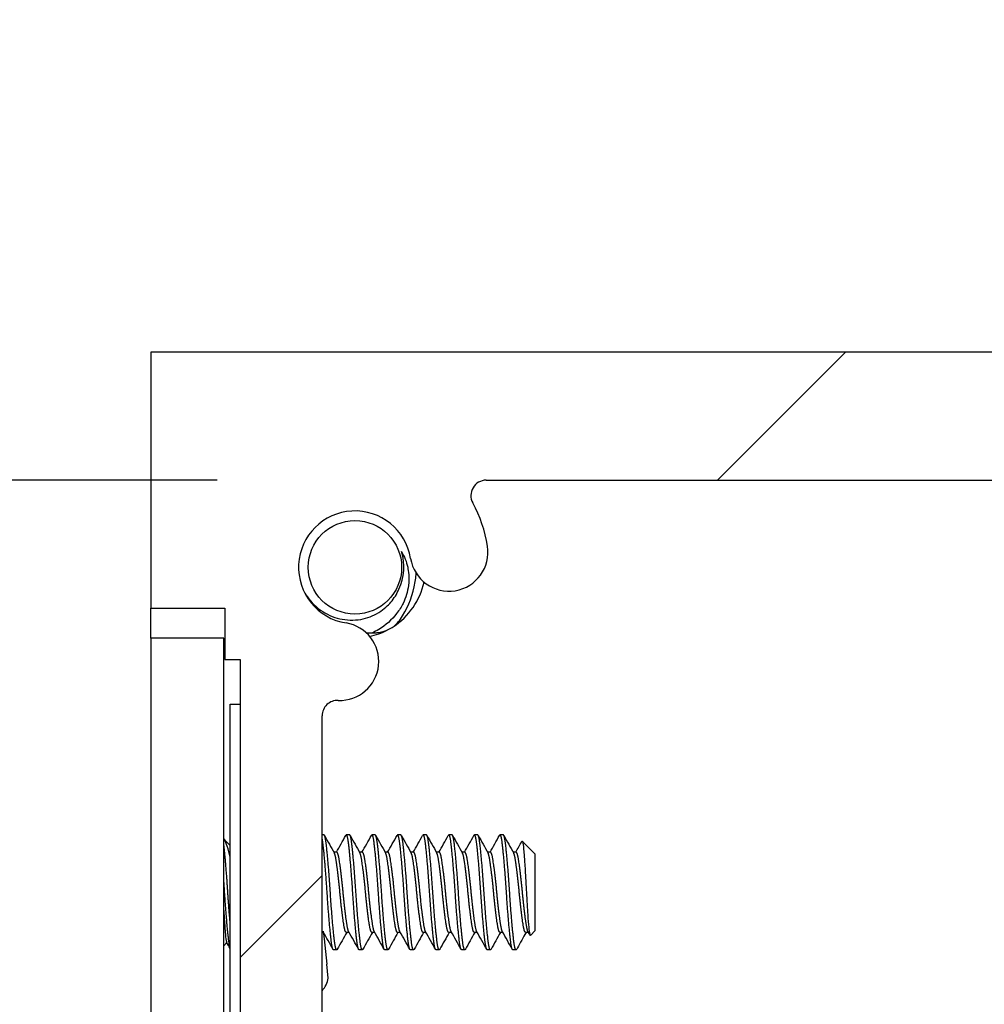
# Model space of a CAD drawing. Header units: millimetres. Extents: x 56 to 1798, y 64 to 1375.
# Tile 55 of 71: x 961 to 985, y 996 to 1020. Entities that reach past the tile are written whole.
import ezdxf

# ---------------------------------------------------------------- set-up
doc = ezdxf.new("R2010")
doc.units = ezdxf.units.MM
doc.header["$LTSCALE"] = 6.666667
for name, color, linetype, lineweight in [('Dimension (ANSI)', 7, 'Continuous', 25), ('Hatch (ANSI)', 7, 'Continuous', 18), ('Visible (ANSI)', 7, 'Continuous', 25)]:
    doc.layers.add(name, color=color, linetype=linetype, lineweight=lineweight)
doc.styles.add('Note Text (ANSI)', font='tahoma.ttf')
doc.dimstyles.new('Default - mm (ANSI)', dxfattribs={"dimscale": 6.666667, "dimtxt": 1.75, "dimasz": 1.5, "dimexe": 2, "dimexo": 1, "dimgap": 0.8, "dimtad": 0, "dimtih": 1, "dimtoh": 1, "dimrnd": 1e-08, "dimzin": 0, "dimdsep": 46, "dimtxsty": 'Note Text (ANSI)', "dimblk": 'Filled-2', "dimcen": 0.09, "dimdle": 10, "dimclrd": 256, "dimclre": 256, "dimclrt": 256, "dimadec": 1, "dimazin": 0, "dimtfac": 1.741714, "dimtofl": 0, "dimtmove": 0, "dimatfit": 3, "dimldrblk": 'Filled-1', "dimfxl": 1, "dimtolj": 1, "dimtzin": 0, "dimlwd": -1, "dimlwe": -1, "dimarcsym": 0})

# ---------------------------------------------------------------- blocks, each defined once
blk = doc.blocks.new('Filled-2')
at = {"color": 0}
for p, q in [((0, 0), (-1, 0.1667)), ((-1, 0.1667), (-1, -0.1667)), ((-1, 0), (0, 0)), ((-1, -0.1667), (0, 0))]:
    blk.add_line(p, q, dxfattribs=at)
at = {"color": 0, "flags": 128}
blk.add_lwpolyline([(-1, -0.1667), (0, 0), (-1, 0.1667), (-1, -0.1667)], dxfattribs=at)
at = {"color": 0}
blk.add_solid([(-1, -0.1667), (0, 0), (-1, 0.1667), (-1, -0.1667)], dxfattribs=at)
blk = doc.blocks.new('*D12')
at = {"layer": 'Defpoints', "color": 0, "transparency": 16777216}
for p in [(964.691, 1011.838), (884.947, 1008.663), (973, 1008.663)]:
    blk.add_point(p, dxfattribs=at)
at = {"layer": 'Dimension (ANSI)', "transparency": 16777216}
for p, q in [((884.947, 1021.838), (884.947, 1062.613)), ((884.947, 1062.613), (894.947, 1062.613)), ((958.024, 1011.838), (871.613, 1011.838)), ((966.334, 1008.663), (871.613, 1008.663)), ((884.947, 998.663), (884.947, 988.663))]:
    blk.add_line(p, q, dxfattribs=at)
at = {"layer": 'Dimension (ANSI)', "transparency": 16777216, "xscale": 10, "yscale": 10, "zscale": 10}
for p, rotation in [((884.947, 1011.838), 270), ((884.947, 1008.663), 90)]:
    blk.add_blockref('Filled-2', p, dxfattribs=dict(at, rotation=rotation))
at = {"layer": 'Dimension (ANSI)', "transparency": 16777216, "char_height": 11.66667, "attachment_point": 5, "style": 'Note Text (ANSI)'}
for s, insert in [('\\A1; 3.18 mm', (933.885, 1074.046)), ('\\A1;[0.125 in]', (933.885, 1049.648))]:
    blk.add_mtext(s, dxfattribs=dict(at, insert=insert))
blk = doc.blocks.new('Filled-1')
at = {"color": 0}
for p, q in [((0, 0), (-1, 0.3333)), ((-1, 0.3333), (-1, -0.3333)), ((-1, 0), (0, 0)), ((-1, -0.3333), (0, 0))]:
    blk.add_line(p, q, dxfattribs=at)
at = {"color": 0, "flags": 128}
blk.add_lwpolyline([(-1, -0.3333), (0, 0), (-1, 0.3333), (-1, -0.3333)], dxfattribs=at)
at = {"color": 0}
blk.add_solid([(-1, -0.3333), (0, 0), (-1, 0.3333), (-1, -0.3333)], dxfattribs=at)

msp = doc.modelspace()

# ---------------------------------------------------------------- hatches: boundary and pattern name
at = {"layer": 'Hatch (ANSI)'}
h = msp.add_hatch(dxfattribs=at)
h.set_pattern_fill('ANSI31', color=256, scale=169.333333, style=0)
h.set_pattern_definition([(45, (0, 0), (-14.9671, 14.9671), [])])
edge = h.paths.add_edge_path()
edge.add_line((1008.3789, 1005.4876), (1008.3789, 1011.8376))
edge.add_line((1008.3789, 1011.8376), (964.6909, 1011.8376))
edge.add_line((964.6909, 1011.8376), (964.6909, 1005.4876))
edge.add_line((964.6909, 1005.4876), (966.5199, 1005.4876))
edge.add_line((966.5199, 1005.4876), (966.5199, 1004.2176))
edge.add_line((966.5199, 1004.2176), (966.9009, 1004.2176))
edge.add_line((966.9009, 1004.2176), (966.9009, 995.3276))
edge.add_line((966.9009, 995.3276), (968.9329, 995.3276))
edge.add_line((968.9329, 995.3276), (968.9329, 1002.8263))
edge.add_ellipse((969.3139, 1002.8263), major_axis=(-0.381, 0), ratio=1, start_angle=267.54327, end_angle=360, ccw=False)
edge.add_ellipse((969.3716, 1004.1713), major_axis=(-0.0414, -0.9643), ratio=1, start_angle=0, end_angle=173.33968)
edge.add_ellipse((969.7459, 1006.5036), major_axis=(-0.2214, -1.3794), ratio=1, start_angle=108.23411, end_angle=360, ccw=False)
edge.add_ellipse((972.0783, 1006.8779), major_axis=(-0.953, -0.1529), ratio=1, start_angle=0, end_angle=180)
edge.add_ellipse((969.7459, 1006.5036), major_axis=(3.2854, 0.5272), ratio=1, start_angle=0, end_angle=19.53257)
edge.add_ellipse((973.0003, 1008.2816), major_axis=(-0.3344, -0.1827), ratio=1, start_angle=241.35038, end_angle=360, ccw=False)
edge.add_line((973.0003, 1008.6626), (1000.0696, 1008.6626))
edge.add_ellipse((1000.0696, 1008.2816), major_axis=(0, 0.381), ratio=1, start_angle=241.35038, end_angle=360, ccw=False)
edge.add_ellipse((1003.3239, 1006.5036), major_axis=(-2.92, 1.5953), ratio=1, start_angle=0, end_angle=19.53257)
edge.add_ellipse((1000.9916, 1006.8779), major_axis=(-0.953, 0.1529), ratio=1, start_angle=0, end_angle=180)
edge.add_ellipse((1003.3239, 1006.5036), major_axis=(-1.3794, 0.2214), ratio=1, start_angle=108.23411, end_angle=360, ccw=False)
edge.add_ellipse((1003.6982, 1004.1713), major_axis=(-0.1529, 0.953), ratio=1, start_angle=0, end_angle=173.33968)
edge.add_ellipse((1003.7559, 1002.8263), major_axis=(-0.0163, 0.3806), ratio=1, start_angle=267.54327, end_angle=360, ccw=False)
edge.add_line((1004.1369, 1002.8263), (1004.1369, 995.3276))
edge.add_line((1004.1369, 995.3276), (1006.1689, 995.3276))
edge.add_line((1006.1689, 995.3276), (1006.1689, 1004.2176))
edge.add_line((1006.1689, 1004.2176), (1006.5499, 1004.2176))
edge.add_line((1006.5499, 1004.2176), (1006.5499, 1005.4876))
edge.add_line((1006.5499, 1005.4876), (1008.3789, 1005.4876))
h = msp.add_hatch(dxfattribs=at)
h.set_pattern_fill('ANSI31', color=256, scale=169.333333, angle=105, style=0)
h.set_pattern_definition([(150, (0, 0), (-10.58333, -18.33087), [])])
h.paths.add_polyline_path([(964.6909, 460.1469), (966.4943, 460.1469), (966.4943, 1004.7483), (964.6909, 1004.7483)])

# ---------------------------------------------------------------- linework, layer by layer
at = {"layer": 'Visible (ANSI)'}
for p, q in [((1008.3789, 1011.8376), (964.6909, 1011.8376)), ((964.6909, 1011.8376), (964.6909, 1005.4876)), ((973.0003, 1008.6626), (1000.0696, 1008.6626)), ((964.6909, 1005.4876), (966.5199, 1005.4876)), ((964.6909, 1004.7483), (964.6909, 1005.4876)), ((966.5199, 1005.4876), (966.5199, 1004.2176)), ((966.4943, 1004.7483), (964.6909, 1004.7483)), ((964.6909, 1004.7483), (964.6909, 460.1469)), ((966.4943, 460.1469), (966.4943, 1004.7483)), ((966.5199, 1004.2176), (966.9009, 1004.2176)), ((966.9009, 1004.2176), (966.9009, 995.3276)), ((966.6509, 1003.1126), (966.9009, 1003.1126)), ((966.6509, 993.7626), (966.6509, 1003.1126)), ((968.9329, 995.3276), (968.9329, 1002.8263)), ((968.9444, 1002.9107), (968.942, 1002.909)), ((968.9429, 1002.9127), (968.9444, 1002.9107)), ((968.9772, 999.8715), (968.9329, 999.8715)), ((969.6122, 999.8715), (969.5328, 999.8715)), ((970.2472, 999.8715), (970.1678, 999.8715)), ((970.8822, 999.8715), (970.8028, 999.8715)), ((971.5172, 999.8715), (971.4378, 999.8715)), ((972.1522, 999.8715), (972.0728, 999.8715)), ((972.7872, 999.8715), (972.7078, 999.8715)), ((973.4222, 999.8715), (973.3428, 999.8715)), ((966.6509, 999.6133), (966.5096, 999.7547)), ((974.2159, 999.3953), (973.8929, 999.7183)), ((969.2947, 999.4419), (969.2252, 999.4419)), ((969.9297, 999.4419), (969.8602, 999.4419)), ((970.5647, 999.4419), (970.4952, 999.4419)), ((971.1997, 999.4419), (971.1302, 999.4419)), ((971.8347, 999.4419), (971.7652, 999.4419)), ((972.4697, 999.4419), (972.4002, 999.4419)), ((973.1047, 999.4419), (973.0352, 999.4419)), ((973.7397, 999.4419), (973.6702, 999.4419)), ((974.2159, 997.503), (974.2159, 999.3953)), ((968.9591, 997.4916), (968.9799, 997.2977)), ((968.9673, 997.4563), (968.9629, 997.4563)), ((969.6023, 997.4563), (969.5328, 997.4563)), ((970.2373, 997.4563), (970.1678, 997.4563)), ((970.8723, 997.4563), (970.8028, 997.4563)), ((971.5073, 997.4563), (971.4378, 997.4563)), ((972.1423, 997.4563), (972.0728, 997.4563)), ((972.7773, 997.4563), (972.7078, 997.4563)), ((973.4123, 997.4563), (973.3428, 997.4563)), ((974.0473, 997.4563), (973.9778, 997.4563)), ((974.2159, 997.503), (974.0972, 997.3842)), ((966.5694, 997.2034), (966.4943, 997.1283)), ((968.9799, 997.2977), (969.0476, 996.6683)), ((969.2947, 997.0267), (969.2153, 997.0267)), ((969.9297, 997.0267), (969.8503, 997.0267)), ((970.5647, 997.0267), (970.4853, 997.0267)), ((971.1997, 997.0267), (971.1203, 997.0267)), ((971.8347, 997.0267), (971.7553, 997.0267)), ((972.4697, 997.0267), (972.3903, 997.0267)), ((973.1047, 997.0267), (973.0253, 997.0267)), ((973.7397, 997.0267), (973.6603, 997.0267)), ((969.0842, 996.3273), (969.0476, 996.6683))]:
    msp.add_line(p, q, dxfattribs=at)
msp.add_circle((969.7459, 1006.5036), 1.1573, dxfattribs=at)
for centre, radius, start, end in [((973.0003, 1008.2816), 0.381, 90, 208.64962), ((969.7459, 1006.5036), 1.397, 9.11705, 260.88295), ((969.7459, 1006.5036), 3.3274, 9.11705, 28.64962), ((972.0783, 1006.8779), 0.9652, 189.11705, 9.11705), ((969.7459, 1006.5036), 1.2156, 333.64437, 18.64437), ((969.7459, 1006.5036), 1.75, 302.73718, 347.96894), ((969.3716, 1004.1713), 0.9652, 267.54327, 80.88295), ((969.7459, 1006.5036), 1.75, 282.03106, 297.26282), ((969.3139, 1002.8263), 0.381, 87.54327, 180), ((968.4914, 996.4198), 0.6, 317.38281, 351.13415)]:
    msp.add_arc(centre, radius, start, end, dxfattribs=at)
for points in [[(970.8978, 1006.8922), (970.9727, 1006.7726), (971.0248, 1006.6425), (971.0533, 1006.5036)], [(968.9912, 999.8591), (969.0722, 999.7142), (969.1534, 999.5693), (969.235, 999.4247)], [(969.2848, 999.4419), (969.3631, 999.5808), (969.441, 999.7199), (969.5189, 999.8591)], [(969.6262, 999.8591), (969.7072, 999.7142), (969.7884, 999.5693), (969.87, 999.4247)], [(969.9198, 999.4419), (969.9981, 999.5808), (970.076, 999.7199), (970.1539, 999.8591)], [(970.2612, 999.8591), (970.3422, 999.7142), (970.4234, 999.5693), (970.505, 999.4247)], [(970.5548, 999.4419), (970.6331, 999.5808), (970.711, 999.7199), (970.7889, 999.8591)], [(970.8962, 999.8591), (970.9772, 999.7142), (971.0584, 999.5693), (971.14, 999.4247)], [(971.1898, 999.4419), (971.2681, 999.5808), (971.346, 999.7199), (971.4239, 999.8591)], [(971.5312, 999.8591), (971.6122, 999.7142), (971.6934, 999.5693), (971.775, 999.4247)], [(971.8248, 999.4419), (971.9031, 999.5808), (971.981, 999.7199), (972.0589, 999.8591)], [(972.1662, 999.8591), (972.2472, 999.7142), (972.3284, 999.5693), (972.41, 999.4247)], [(972.4598, 999.4419), (972.5381, 999.5808), (972.616, 999.7199), (972.6939, 999.8591)], [(972.8012, 999.8591), (972.8822, 999.7142), (972.9634, 999.5693), (973.045, 999.4247)], [(973.0948, 999.4419), (973.1731, 999.5808), (973.251, 999.7199), (973.3289, 999.8591)], [(973.4362, 999.8591), (973.5172, 999.7142), (973.5984, 999.5693), (973.68, 999.4247)], [(966.4943, 999.7819), (966.5052, 999.7625), (966.5161, 999.7431), (966.5269, 999.7237)], [(973.7298, 999.4419), (973.781, 999.5327), (973.832, 999.6236), (973.8829, 999.7145)], [(969.2014, 997.0391), (969.1217, 997.1815), (969.042, 997.3238), (968.9619, 997.4659)], [(969.5427, 997.4563), (969.4644, 997.3174), (969.3865, 997.1783), (969.3087, 997.0391)], [(969.8364, 997.0391), (969.7553, 997.1841), (969.6741, 997.3289), (969.5925, 997.4736)], [(970.1777, 997.4563), (970.0994, 997.3174), (970.0215, 997.1783), (969.9437, 997.0391)], [(970.4714, 997.0391), (970.3903, 997.1841), (970.3091, 997.3289), (970.2275, 997.4736)], [(970.8127, 997.4563), (970.7344, 997.3174), (970.6565, 997.1783), (970.5787, 997.0391)], [(971.1064, 997.0391), (971.0253, 997.1841), (970.9441, 997.3289), (970.8625, 997.4736)], [(971.4477, 997.4563), (971.3694, 997.3174), (971.2915, 997.1783), (971.2137, 997.0391)], [(971.7414, 997.0391), (971.6603, 997.1841), (971.5791, 997.3289), (971.4975, 997.4736)], [(972.0827, 997.4563), (972.0044, 997.3174), (971.9265, 997.1783), (971.8487, 997.0391)], [(972.3764, 997.0391), (972.2953, 997.1841), (972.2141, 997.3289), (972.1325, 997.4736)], [(972.7177, 997.4563), (972.6394, 997.3174), (972.5615, 997.1783), (972.4837, 997.0391)], [(973.0114, 997.0391), (972.9303, 997.1841), (972.8491, 997.3289), (972.7675, 997.4736)], [(973.3527, 997.4563), (973.2744, 997.3174), (973.1965, 997.1783), (973.1187, 997.0391)], [(973.6464, 997.0391), (973.5653, 997.1841), (973.4841, 997.3289), (973.4025, 997.4736)], [(973.9877, 997.4563), (973.9155, 997.3282), (973.8435, 997.1998), (973.7717, 997.0714)], [(974.0854, 997.3885), (974.0695, 997.4169), (974.0535, 997.4452), (974.0375, 997.4736)], [(966.6509, 997.0578), (966.6221, 997.1093), (966.5933, 997.1608), (966.5644, 997.2124)], [(973.7717, 997.0714), (973.761, 997.0523), (973.7503, 997.0373), (973.7397, 997.0267)]]:
    msp.add_open_spline(points, degree=3, dxfattribs=at)
for points, knots in [([(971.0533, 1006.5036), (971.0716, 1006.4147), (971.096, 1006.2565), (971.0527, 1005.9005), (971.0076, 1005.7492), (970.8995, 1005.5296), (970.849, 1005.4456), (970.6574, 1005.1998), (970.5084, 1005.0677), (970.2844, 1004.9326), (970.2304, 1004.9044), (970.1772, 1004.8801)], [-0.24859162, -0.24859162, -0.24859162, -0.24859162, -0.18447185, -0.18447185, -0.13477487, -0.13477487, -0.10701936, -0.10701936, -0.05891666, -0.05891666, -0.0433607, -0.0433607, -0.0433607, -0.0433607]), ([(970.871, 1005.2168), (971.0282, 1005.4476), (971.1532, 1005.7279), (971.2405, 1006.1347), (971.2557, 1006.248), (971.2626, 1006.3611)], [0, 0, 0, 0, 0.08637865, 0.08637865, 0.11881009, 0.11881009, 0.11881009, 0.11881009]), ([(968.4861, 1005.9), (968.5003, 1005.8743), (968.5154, 1005.849), (968.6206, 1005.6846), (968.7407, 1005.5516), (969.0362, 1005.3408), (969.1994, 1005.2677), (969.5323, 1005.1923), (969.7098, 1005.183), (970.0478, 1005.2423), (970.1981, 1005.2991), (970.4715, 1005.4661), (970.5693, 1005.5616), (970.7182, 1005.7346), (970.7861, 1005.845), (970.8352, 1005.964)], [-0.21430823, -0.21430823, -0.21430823, -0.21430823, -0.20745079, -0.20745079, -0.16890819, -0.16890819, -0.13215384, -0.13215384, -0.09808162, -0.09808162, -0.06858842, -0.06858842, -0.0387126, -0.0387126, 0, 0, 0, 0]), ([(970.6222, 1004.9858), (970.6854, 1005.0223), (970.7476, 1005.0711), (970.8262, 1005.1559), (970.8501, 1005.186), (970.871, 1005.2168)], [0.35507705, 0.35507705, 0.35507705, 0.35507705, 0.376950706, 0.376950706, 0.387862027, 0.387862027, 0.387862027, 0.387862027]), ([(970.2978, 1004.8858), (970.335, 1004.8886), (970.373, 1004.8942), (970.4857, 1004.9199), (970.5591, 1004.9494), (970.6222, 1004.9858)], [0.322292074, 0.322292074, 0.322292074, 0.322292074, 0.333203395, 0.333203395, 0.35507705, 0.35507705, 0.35507705, 0.35507705]), ([(970.0248, 1004.8819), (970.0353, 1004.8814), (970.0455, 1004.881), (970.0961, 1004.8794), (970.1367, 1004.8792), (970.1772, 1004.8801)], [-0.043900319, -0.043900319, -0.043900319, -0.043900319, -0.040879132, -0.040879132, -0.028690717, -0.028690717, -0.028690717, -0.028690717]), ([(970.1772, 1004.8801), (970.2044, 1004.8806), (970.2315, 1004.8817), (970.2716, 1004.884), (970.2847, 1004.8849), (970.2978, 1004.8858)], [0.254428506, 0.254428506, 0.254428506, 0.254428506, 0.262327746, 0.262327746, 0.266158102, 0.266158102, 0.266158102, 0.266158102]), ([(966.6509, 999.3335), (966.6486, 999.3431), (966.6463, 999.3526), (966.6108, 999.498), (966.5855, 999.5853), (966.5524, 999.6728), (966.5396, 999.701), (966.5269, 999.7237)], [-0.078849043, -0.078849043, -0.078849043, -0.078849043, -0.076431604, -0.076431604, -0.041316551, -0.041316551, -0.019660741, -0.019660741, -0.019660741, -0.019660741]), ([(973.8829, 999.7145), (973.8848, 999.7178), (973.8866, 999.7197), (973.8973, 999.7219), (973.9063, 999.6912), (973.9215, 999.5817), (973.9291, 999.5015), (973.9472, 999.2605), (973.9556, 999.137), (973.9693, 998.9171), (973.9745, 998.8292), (973.9861, 998.6222), (973.9913, 998.5222), (973.995, 998.4491)], [-0.15822158, -0.15822158, -0.15822158, -0.15822158, -0.1484776, -0.1484776, -0.10250817, -0.10250817, -0.06653819, -0.06653819, -0.03897493, -0.03897493, -0.02198565, -0.02198565, -0.000001, -0.000001, -0.000001, -0.000001]), ([(973.995, 998.4491), (973.9996, 998.3587), (974.0049, 998.2595), (974.017, 998.0592), (974.0226, 997.9739), (974.0367, 997.7749), (974.0453, 997.6707), (974.0602, 997.5192), (974.0677, 997.4474), (974.0841, 997.386), (974.0906, 997.3776), (974.0972, 997.3842)], [-0.2355869, -0.2355869, -0.2355869, -0.2355869, -0.20366001, -0.20366001, -0.17794617, -0.17794617, -0.13906218, -0.13906218, -0.107081, -0.107081, -0.08773085, -0.08773085, -0.08773085, -0.08773085]), ([(966.4943, 998.0027), (966.4974, 997.9475), (966.5005, 997.8938), (966.5125, 997.6942), (966.5214, 997.565), (966.5362, 997.3866), (966.5431, 997.3062), (966.5562, 997.2343), (966.5602, 997.2197), (966.5644, 997.2124)], [-0.1968102, -0.1968102, -0.1968102, -0.1968102, -0.17074357, -0.17074357, -0.09624881, -0.09624881, -0.0419821, -0.0419821, -0.01875945, -0.01875945, -0.01875945, -0.01875945])]:
    msp.add_open_spline(points, degree=3, knots=knots, dxfattribs=at)
for points, weights, knots in [([(969.1359, 998.4491), (969.083, 999.2703), (969.0301, 999.6809), (969.0056, 999.8715), (968.9772, 999.8715)], [1, 0.866025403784, 1, 0.933012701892, 0.933012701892], [0.5, 0.5, 0.5, 0.510416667, 0.510416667, 0.515625, 0.515625, 0.515625]), ([(969.6916, 998.4491), (969.6387, 999.2703), (969.5857, 999.6809), (969.5546, 999.9229), (969.5189, 999.8591)], [1, 0.866025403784, 1, 0.916453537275, 0.937106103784], [0.5, 0.5, 0.5, 0.510416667, 0.510416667, 0.516912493, 0.516912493, 0.516912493]), ([(969.7709, 998.4491), (969.718, 999.2703), (969.6651, 999.6809), (969.6406, 999.8715), (969.6122, 999.8715)], [1, 0.866025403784, 1, 0.933012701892, 0.933012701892], [0.4375, 0.4375, 0.4375, 0.447916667, 0.447916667, 0.453125, 0.453125, 0.453125]), ([(970.3266, 998.4491), (970.2737, 999.2703), (970.2207, 999.6809), (970.1896, 999.9229), (970.1539, 999.8591)], [1, 0.866025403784, 1, 0.916453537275, 0.937106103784], [0.4375, 0.4375, 0.4375, 0.447916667, 0.447916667, 0.454412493, 0.454412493, 0.454412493]), ([(970.4059, 998.4491), (970.353, 999.2703), (970.3001, 999.6809), (970.2756, 999.8715), (970.2472, 999.8715)], [1, 0.866025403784, 1, 0.933012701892, 0.933012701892], [0.375, 0.375, 0.375, 0.385416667, 0.385416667, 0.390625, 0.390625, 0.390625]), ([(970.9616, 998.4491), (970.9087, 999.2703), (970.8557, 999.6809), (970.8246, 999.9229), (970.7889, 999.8591)], [1, 0.866025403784, 1, 0.916453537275, 0.937106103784], [0.375, 0.375, 0.375, 0.385416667, 0.385416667, 0.391912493, 0.391912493, 0.391912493]), ([(971.0409, 998.4491), (970.988, 999.2703), (970.9351, 999.6809), (970.9106, 999.8715), (970.8822, 999.8715)], [1, 0.866025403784, 1, 0.933012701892, 0.933012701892], [0.3125, 0.3125, 0.3125, 0.322916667, 0.322916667, 0.328125, 0.328125, 0.328125]), ([(971.5966, 998.4491), (971.5437, 999.2703), (971.4907, 999.6809), (971.4596, 999.9229), (971.4239, 999.8591)], [1, 0.866025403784, 1, 0.916453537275, 0.937106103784], [0.3125, 0.3125, 0.3125, 0.322916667, 0.322916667, 0.329412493, 0.329412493, 0.329412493]), ([(971.6759, 998.4491), (971.623, 999.2703), (971.5701, 999.6809), (971.5456, 999.8715), (971.5172, 999.8715)], [1, 0.866025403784, 1, 0.933012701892, 0.933012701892], [0.25, 0.25, 0.25, 0.260416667, 0.260416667, 0.265625, 0.265625, 0.265625]), ([(972.2316, 998.4491), (972.1787, 999.2703), (972.1257, 999.6809), (972.0946, 999.9229), (972.0589, 999.8591)], [1, 0.866025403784, 1, 0.916453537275, 0.937106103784], [0.25, 0.25, 0.25, 0.260416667, 0.260416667, 0.266912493, 0.266912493, 0.266912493]), ([(972.3109, 998.4491), (972.258, 999.2703), (972.2051, 999.6809), (972.1806, 999.8715), (972.1522, 999.8715)], [1, 0.866025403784, 1, 0.933012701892, 0.933012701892], [0.1875, 0.1875, 0.1875, 0.197916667, 0.197916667, 0.203125, 0.203125, 0.203125]), ([(972.8666, 998.4491), (972.8137, 999.2703), (972.7607, 999.6809), (972.7296, 999.9229), (972.6939, 999.8591)], [1, 0.866025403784, 1, 0.916453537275, 0.937106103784], [0.1875, 0.1875, 0.1875, 0.197916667, 0.197916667, 0.204412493, 0.204412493, 0.204412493]), ([(972.9459, 998.4491), (972.893, 999.2703), (972.8401, 999.6809), (972.8156, 999.8715), (972.7872, 999.8715)], [1, 0.866025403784, 1, 0.933012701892, 0.933012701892], [0.125, 0.125, 0.125, 0.135416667, 0.135416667, 0.140625, 0.140625, 0.140625]), ([(973.5016, 998.4491), (973.4487, 999.2703), (973.3957, 999.6809), (973.3646, 999.9229), (973.3289, 999.8591)], [1, 0.866025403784, 1, 0.916453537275, 0.937106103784], [0.125, 0.125, 0.125, 0.135416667, 0.135416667, 0.141912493, 0.141912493, 0.141912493]), ([(973.5809, 998.4491), (973.528, 999.2703), (973.4751, 999.6809), (973.4506, 999.8715), (973.4222, 999.8715)], [1, 0.866025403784, 1, 0.933012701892, 0.933012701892], [0.0625, 0.0625, 0.0625, 0.072916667, 0.072916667, 0.078125, 0.078125, 0.078125]), ([(969.0566, 998.4491), (969.0037, 999.2703), (968.9507, 999.6809), (968.9422, 999.747), (968.9329, 999.7909)], [1, 0.866025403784, 1, 0.975708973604, 0.96022639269], [0.5625, 0.5625, 0.5625, 0.572916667, 0.572916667, 0.57480532, 0.57480532, 0.57480532]), ([(969.5328, 997.4563), (969.5045, 997.4563), (969.4799, 997.5893), (969.427, 997.8759), (969.3741, 998.4491), (969.3212, 999.0223), (969.2682, 999.3089), (969.2527, 999.3933), (969.235, 999.4247)], [0.933012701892, 0.933012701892, 1, 0.866025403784, 1, 0.866025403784, 1, 0.956426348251, 0.941196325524], [0.484375, 0.484375, 0.484375, 0.489583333, 0.489583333, 0.5, 0.5, 0.510416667, 0.510416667, 0.513804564, 0.513804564, 0.513804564]), ([(969.5925, 997.4736), (969.5749, 997.5049), (969.5593, 997.5893), (969.5064, 997.8759), (969.4534, 998.4491), (969.4005, 999.0223), (969.3476, 999.3089), (969.3231, 999.4419), (969.2947, 999.4419)], [0.941196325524, 0.956426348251, 1, 0.866025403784, 1, 0.866025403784, 1, 0.933012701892, 0.933012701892], [0.486195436, 0.486195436, 0.486195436, 0.489583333, 0.489583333, 0.5, 0.5, 0.510416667, 0.510416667, 0.515625, 0.515625, 0.515625]), ([(970.1678, 997.4563), (970.1395, 997.4563), (970.1149, 997.5893), (970.062, 997.8759), (970.0091, 998.4491), (969.9562, 999.0223), (969.9032, 999.3089), (969.8877, 999.3933), (969.87, 999.4247)], [0.933012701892, 0.933012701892, 1, 0.866025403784, 1, 0.866025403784, 1, 0.956426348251, 0.941196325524], [0.421875, 0.421875, 0.421875, 0.427083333, 0.427083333, 0.4375, 0.4375, 0.447916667, 0.447916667, 0.451304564, 0.451304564, 0.451304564]), ([(970.2275, 997.4736), (970.2099, 997.5049), (970.1943, 997.5893), (970.1414, 997.8759), (970.0884, 998.4491), (970.0355, 999.0223), (969.9826, 999.3089), (969.9581, 999.4419), (969.9297, 999.4419)], [0.941196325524, 0.956426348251, 1, 0.866025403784, 1, 0.866025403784, 1, 0.933012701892, 0.933012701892], [0.423695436, 0.423695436, 0.423695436, 0.427083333, 0.427083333, 0.4375, 0.4375, 0.447916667, 0.447916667, 0.453125, 0.453125, 0.453125]), ([(970.8028, 997.4563), (970.7745, 997.4563), (970.7499, 997.5893), (970.697, 997.8759), (970.6441, 998.4491), (970.5912, 999.0223), (970.5382, 999.3089), (970.5227, 999.3933), (970.505, 999.4247)], [0.933012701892, 0.933012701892, 1, 0.866025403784, 1, 0.866025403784, 1, 0.956426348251, 0.941196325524], [0.359375, 0.359375, 0.359375, 0.364583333, 0.364583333, 0.375, 0.375, 0.385416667, 0.385416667, 0.388804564, 0.388804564, 0.388804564]), ([(970.8625, 997.4736), (970.8449, 997.5049), (970.8293, 997.5893), (970.7764, 997.8759), (970.7234, 998.4491), (970.6705, 999.0223), (970.6176, 999.3089), (970.5931, 999.4419), (970.5647, 999.4419)], [0.941196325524, 0.956426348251, 1, 0.866025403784, 1, 0.866025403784, 1, 0.933012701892, 0.933012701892], [0.361195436, 0.361195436, 0.361195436, 0.364583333, 0.364583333, 0.375, 0.375, 0.385416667, 0.385416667, 0.390625, 0.390625, 0.390625]), ([(971.4378, 997.4563), (971.4095, 997.4563), (971.3849, 997.5893), (971.332, 997.8759), (971.2791, 998.4491), (971.2262, 999.0223), (971.1732, 999.3089), (971.1577, 999.3933), (971.14, 999.4247)], [0.933012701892, 0.933012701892, 1, 0.866025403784, 1, 0.866025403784, 1, 0.956426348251, 0.941196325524], [0.296875, 0.296875, 0.296875, 0.302083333, 0.302083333, 0.3125, 0.3125, 0.322916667, 0.322916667, 0.326304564, 0.326304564, 0.326304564]), ([(971.4975, 997.4736), (971.4799, 997.5049), (971.4643, 997.5893), (971.4114, 997.8759), (971.3584, 998.4491), (971.3055, 999.0223), (971.2526, 999.3089), (971.2281, 999.4419), (971.1997, 999.4419)], [0.941196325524, 0.956426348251, 1, 0.866025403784, 1, 0.866025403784, 1, 0.933012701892, 0.933012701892], [0.298695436, 0.298695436, 0.298695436, 0.302083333, 0.302083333, 0.3125, 0.3125, 0.322916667, 0.322916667, 0.328125, 0.328125, 0.328125]), ([(972.0728, 997.4563), (972.0445, 997.4563), (972.0199, 997.5893), (971.967, 997.8759), (971.9141, 998.4491), (971.8612, 999.0223), (971.8082, 999.3089), (971.7927, 999.3933), (971.775, 999.4247)], [0.933012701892, 0.933012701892, 1, 0.866025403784, 1, 0.866025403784, 1, 0.956426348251, 0.941196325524], [0.234375, 0.234375, 0.234375, 0.239583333, 0.239583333, 0.25, 0.25, 0.260416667, 0.260416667, 0.263804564, 0.263804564, 0.263804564]), ([(972.1325, 997.4736), (972.1149, 997.5049), (972.0993, 997.5893), (972.0464, 997.8759), (971.9934, 998.4491), (971.9405, 999.0223), (971.8876, 999.3089), (971.8631, 999.4419), (971.8347, 999.4419)], [0.941196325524, 0.956426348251, 1, 0.866025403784, 1, 0.866025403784, 1, 0.933012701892, 0.933012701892], [0.236195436, 0.236195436, 0.236195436, 0.239583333, 0.239583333, 0.25, 0.25, 0.260416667, 0.260416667, 0.265625, 0.265625, 0.265625]), ([(972.7078, 997.4563), (972.6795, 997.4563), (972.6549, 997.5893), (972.602, 997.8759), (972.5491, 998.4491), (972.4962, 999.0223), (972.4432, 999.3089), (972.4277, 999.3933), (972.41, 999.4247)], [0.933012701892, 0.933012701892, 1, 0.866025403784, 1, 0.866025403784, 1, 0.956426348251, 0.941196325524], [0.171875, 0.171875, 0.171875, 0.177083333, 0.177083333, 0.1875, 0.1875, 0.197916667, 0.197916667, 0.201304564, 0.201304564, 0.201304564]), ([(972.7675, 997.4736), (972.7499, 997.5049), (972.7343, 997.5893), (972.6814, 997.8759), (972.6284, 998.4491), (972.5755, 999.0223), (972.5226, 999.3089), (972.4981, 999.4419), (972.4697, 999.4419)], [0.941196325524, 0.956426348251, 1, 0.866025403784, 1, 0.866025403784, 1, 0.933012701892, 0.933012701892], [0.173695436, 0.173695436, 0.173695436, 0.177083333, 0.177083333, 0.1875, 0.1875, 0.197916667, 0.197916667, 0.203125, 0.203125, 0.203125]), ([(973.3428, 997.4563), (973.3145, 997.4563), (973.2899, 997.5893), (973.237, 997.8759), (973.1841, 998.4491), (973.1312, 999.0223), (973.0782, 999.3089), (973.0627, 999.3933), (973.045, 999.4247)], [0.933012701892, 0.933012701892, 1, 0.866025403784, 1, 0.866025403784, 1, 0.956426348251, 0.941196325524], [0.109375, 0.109375, 0.109375, 0.114583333, 0.114583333, 0.125, 0.125, 0.135416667, 0.135416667, 0.138804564, 0.138804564, 0.138804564]), ([(973.4025, 997.4736), (973.3849, 997.5049), (973.3693, 997.5893), (973.3164, 997.8759), (973.2634, 998.4491), (973.2105, 999.0223), (973.1576, 999.3089), (973.1331, 999.4419), (973.1047, 999.4419)], [0.941196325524, 0.956426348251, 1, 0.866025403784, 1, 0.866025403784, 1, 0.933012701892, 0.933012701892], [0.111195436, 0.111195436, 0.111195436, 0.114583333, 0.114583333, 0.125, 0.125, 0.135416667, 0.135416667, 0.140625, 0.140625, 0.140625]), ([(973.9778, 997.4563), (973.9495, 997.4563), (973.9249, 997.5893), (973.872, 997.8759), (973.8191, 998.4491), (973.7662, 999.0223), (973.7132, 999.3089), (973.6977, 999.3933), (973.68, 999.4247)], [0.933012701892, 0.933012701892, 1, 0.866025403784, 1, 0.866025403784, 1, 0.956426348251, 0.941196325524], [0.046875, 0.046875, 0.046875, 0.052083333, 0.052083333, 0.0625, 0.0625, 0.072916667, 0.072916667, 0.076304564, 0.076304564, 0.076304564]), ([(974.0375, 997.4736), (974.0199, 997.5049), (974.0043, 997.5893), (973.9514, 997.8759), (973.8984, 998.4491), (973.8455, 999.0223), (973.7926, 999.3089), (973.7681, 999.4419), (973.7397, 999.4419)], [0.941196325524, 0.956426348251, 1, 0.866025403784, 1, 0.866025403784, 1, 0.933012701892, 0.933012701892], [0.048695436, 0.048695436, 0.048695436, 0.052083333, 0.052083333, 0.0625, 0.0625, 0.072916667, 0.072916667, 0.078125, 0.078125, 0.078125]), ([(966.6509, 997.065), (966.6358, 997.113), (966.6224, 997.2173), (966.5695, 997.6279), (966.5166, 998.4491)], [0.945725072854, 0.962194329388, 1, 0.866025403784, 1], [0.799143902, 0.799143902, 0.799143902, 0.802083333, 0.802083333, 0.8125, 0.8125, 0.8125]), ([(969.2153, 997.0267), (969.187, 997.0267), (969.1624, 997.2173), (969.1095, 997.6279), (969.0566, 998.4491)], [0.933012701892, 0.933012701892, 1, 0.866025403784, 1], [0.546875, 0.546875, 0.546875, 0.552083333, 0.552083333, 0.5625, 0.5625, 0.5625]), ([(969.3087, 997.0391), (969.273, 996.9753), (969.2418, 997.2173), (969.1889, 997.6279), (969.1359, 998.4491)], [0.937106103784, 0.916453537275, 1, 0.866025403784, 1], [0.483087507, 0.483087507, 0.483087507, 0.489583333, 0.489583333, 0.5, 0.5, 0.5]), ([(969.8503, 997.0267), (969.822, 997.0267), (969.7974, 997.2173), (969.7445, 997.6279), (969.6916, 998.4491)], [0.933012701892, 0.933012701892, 1, 0.866025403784, 1], [0.484375, 0.484375, 0.484375, 0.489583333, 0.489583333, 0.5, 0.5, 0.5]), ([(969.9437, 997.0391), (969.908, 996.9753), (969.8768, 997.2173), (969.8239, 997.6279), (969.7709, 998.4491)], [0.937106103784, 0.916453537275, 1, 0.866025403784, 1], [0.420587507, 0.420587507, 0.420587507, 0.427083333, 0.427083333, 0.4375, 0.4375, 0.4375]), ([(970.4853, 997.0267), (970.457, 997.0267), (970.4324, 997.2173), (970.3795, 997.6279), (970.3266, 998.4491)], [0.933012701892, 0.933012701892, 1, 0.866025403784, 1], [0.421875, 0.421875, 0.421875, 0.427083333, 0.427083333, 0.4375, 0.4375, 0.4375]), ([(970.5787, 997.0391), (970.543, 996.9753), (970.5118, 997.2173), (970.4589, 997.6279), (970.4059, 998.4491)], [0.937106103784, 0.916453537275, 1, 0.866025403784, 1], [0.358087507, 0.358087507, 0.358087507, 0.364583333, 0.364583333, 0.375, 0.375, 0.375]), ([(971.1203, 997.0267), (971.092, 997.0267), (971.0674, 997.2173), (971.0145, 997.6279), (970.9616, 998.4491)], [0.933012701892, 0.933012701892, 1, 0.866025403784, 1], [0.359375, 0.359375, 0.359375, 0.364583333, 0.364583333, 0.375, 0.375, 0.375]), ([(971.2137, 997.0391), (971.178, 996.9753), (971.1468, 997.2173), (971.0939, 997.6279), (971.0409, 998.4491)], [0.937106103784, 0.916453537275, 1, 0.866025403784, 1], [0.295587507, 0.295587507, 0.295587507, 0.302083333, 0.302083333, 0.3125, 0.3125, 0.3125]), ([(971.7553, 997.0267), (971.727, 997.0267), (971.7024, 997.2173), (971.6495, 997.6279), (971.5966, 998.4491)], [0.933012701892, 0.933012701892, 1, 0.866025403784, 1], [0.296875, 0.296875, 0.296875, 0.302083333, 0.302083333, 0.3125, 0.3125, 0.3125]), ([(971.8487, 997.0391), (971.813, 996.9753), (971.7818, 997.2173), (971.7289, 997.6279), (971.6759, 998.4491)], [0.937106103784, 0.916453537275, 1, 0.866025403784, 1], [0.233087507, 0.233087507, 0.233087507, 0.239583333, 0.239583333, 0.25, 0.25, 0.25]), ([(972.3903, 997.0267), (972.362, 997.0267), (972.3374, 997.2173), (972.2845, 997.6279), (972.2316, 998.4491)], [0.933012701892, 0.933012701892, 1, 0.866025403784, 1], [0.234375, 0.234375, 0.234375, 0.239583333, 0.239583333, 0.25, 0.25, 0.25]), ([(972.4837, 997.0391), (972.448, 996.9753), (972.4168, 997.2173), (972.3639, 997.6279), (972.3109, 998.4491)], [0.937106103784, 0.916453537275, 1, 0.866025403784, 1], [0.170587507, 0.170587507, 0.170587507, 0.177083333, 0.177083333, 0.1875, 0.1875, 0.1875]), ([(973.0253, 997.0267), (972.997, 997.0267), (972.9724, 997.2173), (972.9195, 997.6279), (972.8666, 998.4491)], [0.933012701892, 0.933012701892, 1, 0.866025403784, 1], [0.171875, 0.171875, 0.171875, 0.177083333, 0.177083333, 0.1875, 0.1875, 0.1875]), ([(973.1187, 997.0391), (973.083, 996.9753), (973.0518, 997.2173), (972.9989, 997.6279), (972.9459, 998.4491)], [0.937106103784, 0.916453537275, 1, 0.866025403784, 1], [0.108087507, 0.108087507, 0.108087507, 0.114583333, 0.114583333, 0.125, 0.125, 0.125]), ([(973.6603, 997.0267), (973.632, 997.0267), (973.6074, 997.2173), (973.5545, 997.6279), (973.5016, 998.4491)], [0.933012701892, 0.933012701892, 1, 0.866025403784, 1], [0.109375, 0.109375, 0.109375, 0.114583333, 0.114583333, 0.125, 0.125, 0.125]), ([(973.7397, 997.0267), (973.7113, 997.0267), (973.6868, 997.2173), (973.6339, 997.6279), (973.5809, 998.4491)], [0.933012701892, 0.933012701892, 1, 0.866025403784, 1], [0.046875, 0.046875, 0.046875, 0.052083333, 0.052083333, 0.0625, 0.0625, 0.0625])]:
    msp.add_rational_spline(points, weights, degree=2, knots=knots, dxfattribs=at)
for points, weights in [([(966.5959, 998.4491), (966.5458, 999.2276), (966.4943, 999.6472)], [1, 0.872099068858, 0.988403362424]), ([(966.5166, 998.4491), (966.506, 998.613), (966.4943, 998.7725)], [1, 0.97005869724, 0.95350025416]), ([(966.6509, 997.7138), (966.6215, 998.0529), (966.5959, 998.4491)], [0.933103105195, 0.930551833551, 1])]:
    msp.add_rational_spline(points, weights, degree=2, dxfattribs=at)

# ---------------------------------------------------------------- dimensions: what is measured, and where the dimension line sits
at = {"layer": 'Dimension (ANSI)'}
dim = msp.add_linear_dim(base=(884.9467351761, 1008.6626146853), p1=(964.6909429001, 1011.8376146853), p2=(973.0003163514, 1008.6626146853), angle=90, text=' <> mm\\X[0.125 in]', dimstyle='Default - mm (ANSI)', override={"dimgap": 0.8, "dimdec": 2, "dimpost": '', "dimtol": 0, "dimlim": 0, "dimtp": 0, "dimtm": 0, "dimtdec": 2, "dimatfit": 1}, dxfattribs=at)
dim.commit()
dim.dimension.update_dxf_attribs({"geometry": '*D12', "text_midpoint": (933.8853962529, 1062.612736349), "dimtype": 160})

doc.saveas('drawing.dxf')
